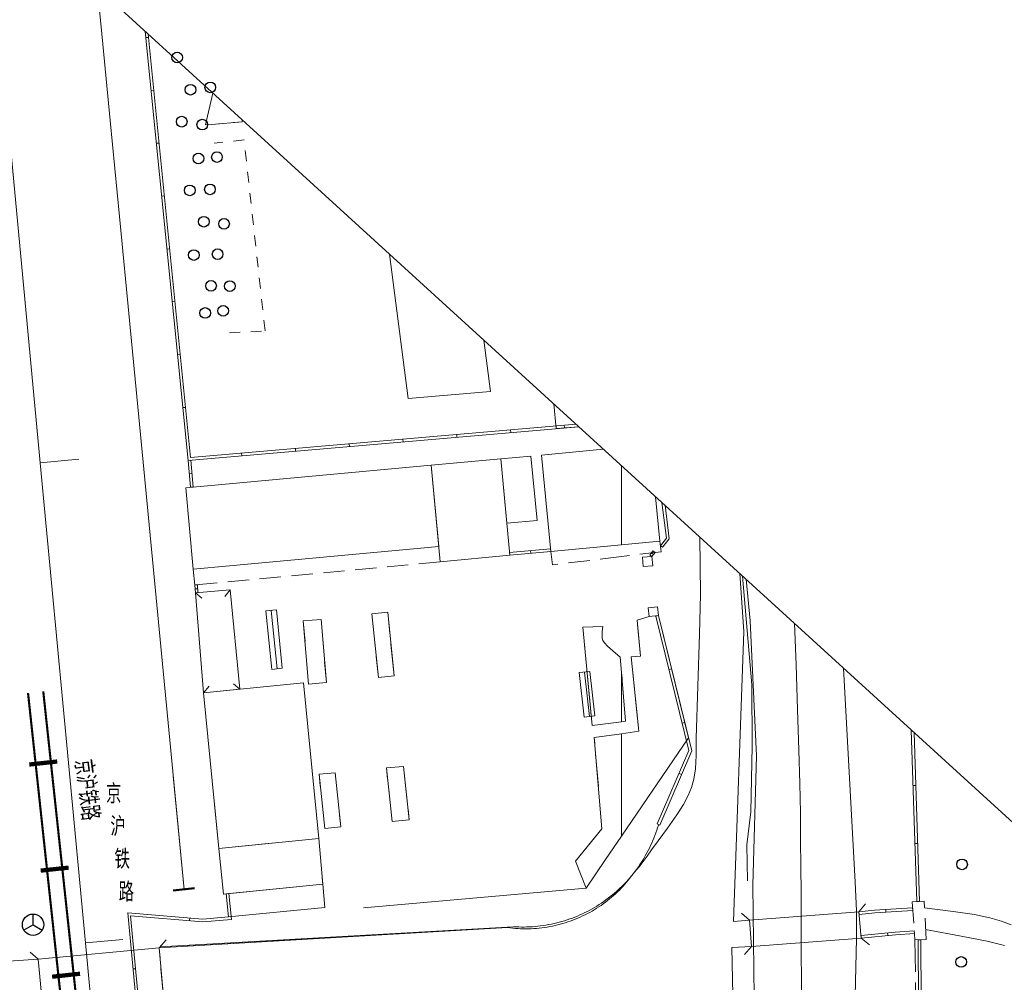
# Model space of a CAD drawing. Extents: x 39508475 to 39522402, y 3783947 to 3795549.
# Tile 206 of 256: x 39518694 to 39518786, y 3790577 to 3790668. Entities that reach past the tile are written whole.
import ezdxf
from ezdxf.enums import TextEntityAlignment as Align

# ---------------------------------------------------------------- set-up
doc = ezdxf.new("R2010")
doc.units = 0
for name, pattern in [('X0', [4, 3, -1]), ('X2', [10, 8, -2]), ('X5', [3, 2, -1]), ('X6', [2, 1, -1])]:
    doc.linetypes.add(name, pattern=pattern)
doc.layers.get('0').update_dxf_attribs({"linetype": 'CONTINUOUS'})
for name, color, linetype in [('DLDW', 14, 'CONTINUOUS'), ('DLSS', 4, 'CONTINUOUS'), ('DMTZ', 3, 'CONTINUOUS'), ('JCDL_DMX_F', 30, 'CONTINUOUS'), ('JCDL_JMDD', 1, 'CONTINUOUS'), ('JCDL_JMDX_F', 231, 'CONTINUOUS'), ('JCDL_JT_ZJ', 100, 'CONTINUOUS'), ('JCDL_JTM', 100, 'CONTINUOUS'), ('JCDL_JTX_F', 100, 'CONTINUOUS'), ('JCDL_ZBM', 3, 'CONTINUOUS'), ('JMD', 6, 'CONTINUOUS'), ('ZBTZ', 3, 'CONTINUOUS')]:
    doc.layers.add(name, color=color, linetype=linetype)
for name, color, linetype, lineweight in [('JCDL_JMDX', 1, 'CONTINUOUS', 0), ('JCDL_ZBX_F', 7, 'CONTINUOUS', 0), ('TEXTL_ZJ', 7, 'CONTINUOUS', 0)]:
    doc.layers.add(name, color=color, linetype=linetype, lineweight=lineweight)
doc.styles.add('HZ', font='rs', dxfattribs={"width": 0.8, "bigfont": 'hztxt'})
doc.linetypes.add('X19', pattern='A,4.5,[145,symbolx.shx,S=1,R=0,X=0,Y=1],4.5,-0.5,[146,symbolx.shx,S=1,R=0,X=0,Y=0],-0.5', length=10)
doc.linetypes.add('X23', pattern='A,8,-1,[148,symbolx.shx,S=1,R=0,X=0,Y=0],-1', length=10)
doc.linetypes.add('X35', pattern='A,2,[150,AAA.SHX,S=1,R=0,X=0,Y=1],2,[177,AAA.SHX,S=1,R=0,X=0,Y=0.8],1e-09', length=4)

# ---------------------------------------------------------------- blocks, each defined once
blk = doc.blocks.new('2382100')
at = {"color": 0, "linetype": 'Continuous'}
blk.add_circle((0, 0), 0.5, dxfattribs=at)
blk = doc.blocks.new('9350003')
at = {"color": 0}
blk.add_circle((0, 0), 0.5, dxfattribs=at)
blk = doc.blocks.new('5250000')
at = {"color": 0}
for q in [(0, 1), (-0.866, -0.5), (0.866, -0.5)]:
    blk.add_line((0, 0), q, dxfattribs=at)
blk.add_circle((0, 0), 1, dxfattribs=at)

msp = doc.modelspace()

# ---------------------------------------------------------------- linework, layer by layer
at = {"linetype": 'Continuous'}
msp.add_lwpolyline([(39518950.80026, 3790442.86116), (39518673.28049, 3790695.79146)], dxfattribs=at)
at = {"layer": 'DLSS', "linetype": 'Continuous', "lineweight": 0}
for points in [[(39518707.38437, 3790500), (39518707.04922, 3790503.54207), (39518706.66032, 3790507.68961), (39518706.24399, 3790512.16489), (39518705.84265, 3790516.48704), (39518705.51004, 3790520.05949), (39518705.2207, 3790523.15464), (39518704.94636, 3790526.07601), (39518704.69645, 3790528.73197), (39518704.4988, 3790530.83036), (39518704.33923, 3790532.52157), (39518704.20108, 3790533.98255), (39518704.06128, 3790535.46035), (39518703.8955, 3790537.21477), (39518703.68612, 3790539.43244), (39518703.41836, 3790542.26981), (39518703.02304, 3790546.4594), (39518702.33459, 3790553.75551), (39518701.26465, 3790565.09473), (39518699.74969, 3790581.15012), (39518695.50556, 3790626.1292), (39518691.26091, 3790671.18035), (39518690.74737, 3790676.63093), (39518690.41736, 3790680.173)], [(39518708.9888, 3790586.16622), (39518706.81435, 3790608.91783), (39518705.1608, 3790626.18868), (39518703.9163, 3790639.14351), (39518702.94238, 3790649.22835), (39518702.07152, 3790658.2), (39518701.21406, 3790666.97406), (39518700.85096, 3790670.66386)], [(39518699.12799, 3790626.471), (39518695.50556, 3790626.1292)], [(39518766.20436, 3790611.10105), (39518766.35745, 3790607.1911), (39518766.5034, 3790603.02629), (39518766.62518, 3790599.22138), (39518766.71047, 3790596.07619), (39518766.76424, 3790593.35086), (39518766.79354, 3790590.77817), (39518766.81275, 3790588.2887), (39518766.82867, 3790585.8759), (39518766.8425, 3790583.32058), (39518766.8556, 3790580.4128), (39518766.86492, 3790577.46734), (39518766.86454, 3790574.77049)], [(39518708.9888, 3790586.16622), (39518707.97184, 3790596.80681)], [(39518703.267, 3790581.482), (39518699.74969, 3790581.15012)]]:
    msp.add_lwpolyline(points, dxfattribs=at)
at = {"layer": 'DLSS', "linetype": 'X6', "lineweight": 0}
for points in [[(39518711.00659, 3790657.79657), (39518711.59004, 3790657.84698), (39518714.44883, 3790658.09403), (39518714.43256, 3790658.28565)], [(39518713.24891, 3790638.3095), (39518716.58944, 3790638.49293), (39518714.61602, 3790656.38941), (39518711.81476, 3790656.09638)], [(39518743.64904, 3790631.65787), (39518743.88913, 3790629.33848)]]:
    msp.add_lwpolyline(points, dxfattribs=at)
at = {"layer": 'DLSS', "linetype": 'Continuous', "lineweight": 20}
for points in [[(39518757.33483, 3790619.18471), (39518757.41392, 3790613.80517), (39518757.29819, 3790610.07506)], [(39518778.51038, 3790582.40088), (39518781.8546, 3790581.78921), (39518784.27085, 3790581.30368), (39518785.90888, 3790580.90927)]]:
    msp.add_lwpolyline(points, dxfattribs=at)
at = {"layer": 'DLSS', "linetype": 'X2', "lineweight": 20}
for points in [[(39518761.07801, 3790615.77319), (39518761.47401, 3790610.31501)], [(39518778.40006, 3790584.42095), (39518781.07864, 3790584.09804), (39518783.0808, 3790583.80127), (39518784.53819, 3790583.50504), (39518785.61799, 3790583.18372), (39518786.53808, 3790582.84336)]]:
    msp.add_lwpolyline(points, dxfattribs=at)
at = {"layer": 'DLSS', "linetype": 'Continuous', "flags": 128}
for points, const_width in [([(39518695.79128, 3790604.72658), (39518705.78103, 3790511.86494), (39518718.69323, 3790360.00339)], 0.2), ([(39518697.10265, 3790598.14608), (39518694.48276, 3790597.86424)], 0.4), ([(39518698.17224, 3790588.20345), (39518695.55236, 3790587.92161)], 0.4), ([(39518699.24184, 3790578.26081), (39518696.62195, 3790577.97897)], 0.4)]:
    msp.add_lwpolyline(points, dxfattribs=dict(at, const_width=const_width))
at = {"layer": 'DLSS', "color": 7, "linetype": 'Continuous', "const_width": 0.2, "flags": 128}
msp.add_lwpolyline([(39518694.36451, 3790604.5731), (39518704.35254, 3790511.72739), (39518717.22405, 3790360.34453)], dxfattribs=at)
at = {"layer": 'DLSS', "color": 114, "linetype": 'X0', "lineweight": 0, "true_color": 0x009944}
msp.add_lwpolyline([(39518722.20219, 3790584.46736), (39518721.98801, 3790586.64401)], dxfattribs=at)
at = {"layer": 'DMTZ', "linetype": 'X35', "lineweight": 0}
for points in [[(39518713.164, 3790583.578), (39518722.20219, 3790584.46736)], [(39518725.809, 3790584.436), (39518726.00949, 3790584.45377)], [(39518706.656, 3790580.677), (39518729.56585, 3790582.01821)], [(39518686.494, 3790579.04401), (39518695.331, 3790579.638)]]:
    msp.add_lwpolyline(points, dxfattribs=at)
at = {"layer": 'JCDL_DMX_F', "color": 3, "linetype": 'X35', "lineweight": 0}
for points in [[(39518761.47401, 3790610.31501), (39518760.495, 3790583.153), (39518762.006, 3790583.29101)], [(39518750, 3790586.30797), (39518750.14709, 3790586.46422), (39518750.3144, 3790586.64925), (39518750.47795, 3790586.83761), (39518750.63768, 3790587.02922), (39518750.79354, 3790587.224), (39518750.94544, 3790587.42187), (39518751.093, 3790587.623), (39518751.4106, 3790587.99598), (39518751.67439, 3790588.31707), (39518751.90462, 3790588.612), (39518752.12372, 3790588.90823), (39518752.39382, 3790589.28032), (39518752.81562, 3790589.86011), (39518753.44096, 3790590.71883), (39518754.30843, 3790591.90951), (39518755.17906, 3790593.13549), (39518755.81624, 3790594.1268), (39518756.26038, 3790594.95685), (39518756.56448, 3790595.70954), (39518756.7881, 3790596.49832), (39518756.93004, 3790597.4639), (39518756.99685, 3790598.71099), (39518757, 3790600.32599), (39518757.29819, 3790610.07506)], [(39518750, 3790591.14985), (39518756.28086, 3790600.36612)], [(39518725.809, 3790584.436), (39518746.686, 3790586.28701), (39518748.509, 3790588.96201), (39518750, 3790591.14985)], [(39518706.656, 3790580.677), (39518739.30394, 3790582.58831), (39518739.55127, 3790582.55583), (39518739.79925, 3790582.52873), (39518740.04773, 3790582.50663), (39518740.2966, 3790582.48952), (39518740.54576, 3790582.47742), (39518740.79511, 3790582.47032), (39518741.04456, 3790582.46824), (39518741.294, 3790582.47117), (39518741.54333, 3790582.47912), (39518741.79245, 3790582.49207), (39518742.04126, 3790582.51002), (39518742.28966, 3790582.53297), (39518742.53754, 3790582.56091), (39518742.78482, 3790582.59382), (39518743.03138, 3790582.6317), (39518743.27714, 3790582.67452), (39518743.52198, 3790582.72227), (39518743.76582, 3790582.77494), (39518744.00854, 3790582.83249), (39518744.25006, 3790582.8949), (39518744.49028, 3790582.96216), (39518744.7291, 3790583.03423), (39518744.96642, 3790583.11109), (39518745.20215, 3790583.1927), (39518745.43619, 3790583.27903), (39518745.66845, 3790583.37004), (39518745.89884, 3790583.4657), (39518746.12725, 3790583.56598), (39518746.35361, 3790583.67082), (39518746.57781, 3790583.78019), (39518746.79977, 3790583.89404), (39518747.01939, 3790584.01234), (39518747.2366, 3790584.13502), (39518747.4513, 3790584.26203), (39518747.62275, 3790584.36821), (39518747.6634, 3790584.39334), (39518747.87282, 3790584.52889), (39518748.07947, 3790584.66861), (39518748.28327, 3790584.81246), (39518748.48414, 3790584.96038), (39518748.682, 3790585.1123), (39518748.87677, 3790585.26816), (39518749.06836, 3790585.42791), (39518749.25671, 3790585.59148), (39518749.44173, 3790585.7588), (39518749.62335, 3790585.9298), (39518749.8015, 3790586.10442), (39518749.9761, 3790586.28258), (39518750, 3790586.30797)], [(39518713.164, 3790583.578), (39518722.20219, 3790584.46736)], [(39518762.185, 3790580.81399), (39518760.347, 3790580.70899), (39518760.66999, 3790564.37501)], [(39518686.494, 3790579.04401), (39518695.331, 3790579.638)]]:
    msp.add_lwpolyline(points, dxfattribs=at)
at = {"layer": 'JCDL_JMDX', "color": 6, "linetype": 'Continuous', "lineweight": 0}
for points in [[(39518705.35738, 3790666.55673), (39518709.3631, 3790626.34905), (39518745.99397, 3790629.52072)], [(39518705.41496, 3790665.97871), (39518705.66373, 3790666.00349)], [(39518705.6337, 3790666.30489), (39518709.58741, 3790626.61941), (39518745.74252, 3790629.74988)], [(39518705.90848, 3790661.025), (39518706.15725, 3790661.04978)], [(39518706.402, 3790656.07129), (39518706.65077, 3790656.09608)], [(39518706.89551, 3790651.11758), (39518707.14428, 3790651.14237)], [(39518707.38903, 3790646.16388), (39518707.6378, 3790646.18866)], [(39518707.88255, 3790641.21017), (39518708.13132, 3790641.23495)], [(39518708.37607, 3790636.25646), (39518708.62484, 3790636.28125)], [(39518708.86959, 3790631.30276), (39518709.11835, 3790631.32754)], [(39518744.65483, 3790629.40477), (39518744.63326, 3790629.65384)], [(39518734.57148, 3790628.53171), (39518734.54991, 3790628.78078)], [(39518739.61315, 3790628.96824), (39518739.59159, 3790629.21731)], [(39518724.48813, 3790627.65864), (39518724.46656, 3790627.90771)], [(39518729.5298, 3790628.09518), (39518729.50824, 3790628.34424)], [(39518714.40478, 3790626.78558), (39518714.38321, 3790627.03465)], [(39518719.44645, 3790627.22211), (39518719.42489, 3790627.47118)], [(39518709.3631, 3790626.34905), (39518709.61206, 3790626.37187)], [(39518709.3631, 3790626.34905), (39518709.59269, 3790623.84439)], [(39518709.61206, 3790626.37187), (39518709.84164, 3790623.86721)], [(39518709.47789, 3790625.09672), (39518709.72685, 3790625.11954)], [(39518709.59269, 3790623.84439), (39518709.84164, 3790623.86721)], [(39518753.79451, 3790622.41134), (39518754.204, 3790619.084), (39518753.64314, 3790618.37115)], [(39518754.07822, 3790622.15277), (39518754.46484, 3790619.01122), (39518753.83962, 3790618.21656)], [(39518739.50103, 3790617.71684), (39518743.35158, 3790618.08784)], [(39518739.525, 3790617.46799), (39518739.50103, 3790617.71684)], [(39518739.525, 3790617.46799), (39518743.37556, 3790617.83899)], [(39518741.48879, 3790617.6572), (39518741.46481, 3790617.90605)], [(39518743.37556, 3790617.83899), (39518743.35158, 3790618.08784)], [(39518752.64953, 3790617.51259), (39518752.94622, 3790617.8897)], [(39518752.99435, 3790617.54656), (39518752.79787, 3790617.70115)], [(39518752.84601, 3790617.35801), (39518753.1427, 3790617.73512)], [(39518753.1427, 3790617.73512), (39518752.94622, 3790617.8897)], [(39518753.64314, 3790618.37115), (39518753.83962, 3790618.21656)], [(39518752.84601, 3790617.35801), (39518752.64953, 3790617.51259)], [(39518709.99001, 3790614.682), (39518710.23917, 3790614.70243)], [(39518709.99001, 3790614.682), (39518710.04912, 3790613.96117)], [(39518710.02015, 3790614.31438), (39518710.26932, 3790614.33481)], [(39518710.04912, 3790613.96117), (39518710.29828, 3790613.9816)], [(39518710.23917, 3790614.70243), (39518710.29828, 3790613.9816)], [(39518753.4719, 3790611.82231), (39518753.22908, 3790611.76282)], [(39518753.35042, 3790592.29598), (39518756.31423, 3790599.16997), (39518753.22908, 3790611.76282)], [(39518753.57999, 3790592.19699), (39518756.577, 3790599.148), (39518753.4719, 3790611.82231)], [(39518754.69848, 3790606.81569), (39518754.45566, 3790606.7562)], [(39518755.92506, 3790601.80908), (39518755.68224, 3790601.74959)], [(39518777.16273, 3790601.11365), (39518777.68, 3790585.019), (39518777.68011, 3790585.01566)], [(39518777.4204, 3790600.8788), (39518777.92988, 3790585.02701), (39518777.92998, 3790585.02364)], [(39518755.62088, 3790596.93044), (39518755.39131, 3790597.02942)], [(39518777.33046, 3790595.89459), (39518777.58034, 3790595.90263)], [(39518753.57999, 3790592.19699), (39518753.35042, 3790592.29598)], [(39518777.50529, 3790590.45512), (39518777.75516, 3790590.46316)], [(39518712.94981, 3790585.75465), (39518713.164, 3790583.578), (39518710.73699, 3790583.385), (39518703.706, 3790583.96899), (39518705.615, 3790563.64401), (39518706.33616, 3790563.69404)], [(39518713.19861, 3790585.77913), (39518713.43775, 3790583.34897), (39518710.73655, 3790583.13418), (39518703.98283, 3790583.69514), (39518705.84109, 3790563.91029), (39518706.31885, 3790563.94344)], [(39518712.94981, 3790585.75465), (39518713.19861, 3790585.77913)], [(39518777.28771, 3790584.45046), (39518773.722, 3790584.206), (39518772.245, 3790584.049)], [(39518777.28771, 3790584.45046), (39518777.30481, 3790584.20105)], [(39518777.68011, 3790585.01566), (39518777.92998, 3790585.02364)], [(39518709.52449, 3790583.48571), (39518709.50379, 3790583.23657)], [(39518772.245, 3790584.049), (39518772.27142, 3790583.8004)], [(39518777.30481, 3790584.20105), (39518773.74377, 3790583.9569), (39518772.27142, 3790583.8004)], [(39518774.76393, 3790584.27743), (39518774.78103, 3790584.02802)], [(39518772.45456, 3790581.84389), (39518775.66472, 3790582.1462), (39518777.43736, 3790582.26772)], [(39518772.478, 3790581.59499), (39518772.45456, 3790581.84389)], [(39518772.478, 3790581.59499), (39518775.68499, 3790581.897), (39518777.45446, 3790582.01831)], [(39518774.9644, 3790581.82914), (39518774.94096, 3790582.07804)], [(39518777.45446, 3790582.01831), (39518777.43736, 3790582.26772)], [(39518777.82281, 3790581.44146), (39518778.07281, 3790581.44262)], [(39518777.82281, 3790581.44146), (39518777.82299, 3790581.402), (39518777.98822, 3790547.07385), (39518778.23337, 3790547.07503), (39518785.11937, 3790546.97502)], [(39518778.07281, 3790581.44262), (39518778.07299, 3790581.40318), (39518778.23701, 3790547.32505), (39518778.23459, 3790547.32504), (39518785.123, 3790547.225)], [(39518704.20015, 3790578.70782), (39518704.44906, 3790578.73119)]]:
    msp.add_lwpolyline(points, dxfattribs=at)
at = {"layer": 'JCDL_JMDX', "color": 6, "linetype": 'X23', "lineweight": 0}
for points in [[(39518761.68444, 3790615.22049), (39518762.06, 3790611.342), (39518762.65901, 3790598.68701), (39518762.308, 3790586.57), (39518762.43963, 3790576.07646), (39518761.24637, 3790520.09248), (39518761.22661, 3790507.94446), (39518762.536, 3790506.65901)], [(39518767.68, 3790506.594), (39518770.275, 3790506.355), (39518772.02001, 3790581.57301), (39518772.017, 3790584.15199), (39518771.914, 3790586.826), (39518770.82274, 3790606.89188)]]:
    msp.add_lwpolyline(points, dxfattribs=at)
at = {"layer": 'JCDL_JMDX', "color": 6, "linetype": 'X19', "lineweight": 0}
for points in [[(39518761.35156, 3790615.52388), (39518762.20301, 3790605.342), (39518762.258, 3790599.598), (39518762.109, 3790593.437), (39518761.76001, 3790590.33201), (39518761.8, 3790586.959)], [(39518750, 3790586.41235), (39518750.09784, 3790586.50828), (39518750.27742, 3790586.69132), (39518750.45343, 3790586.8778), (39518750.62578, 3790587.06765), (39518750.79443, 3790587.26081), (39518750.9593, 3790587.45721), (39518751.093, 3790587.623), (39518751.12033, 3790587.65676), (39518751.27747, 3790587.8594), (39518751.43065, 3790588.06504), (39518751.57982, 3790588.27361), (39518751.72491, 3790588.48503), (39518751.86589, 3790588.69923), (39518752.00268, 3790588.91611), (39518752.13525, 3790589.13561), (39518752.26354, 3790589.35764), (39518752.3875, 3790589.5821), (39518752.50709, 3790589.80893), (39518752.62226, 3790590.03804), (39518752.73296, 3790590.26933), (39518752.83917, 3790590.50273), (39518752.94083, 3790590.73814), (39518753.03791, 3790590.97547), (39518753.13038, 3790591.21464), (39518753.21819, 3790591.45556), (39518753.30132, 3790591.69814), (39518753.37973, 3790591.94228), (39518753.453, 3790592.18801)], [(39518706.72279, 3790580.77752), (39518739.851, 3790582.665), (39518740.10696, 3790582.64978), (39518740.3632, 3790582.63993), (39518740.61957, 3790582.63504), (39518740.876, 3790582.63513), (39518741.13237, 3790582.64019), (39518741.3886, 3790582.65021), (39518741.64458, 3790582.66519), (39518741.90023, 3790582.68514), (39518742.15544, 3790582.71003), (39518742.41012, 3790582.73987), (39518742.66418, 3790582.77463), (39518742.91751, 3790582.81432), (39518743.17003, 3790582.8589), (39518743.42163, 3790582.90837), (39518743.67223, 3790582.9627), (39518743.92173, 3790583.02189), (39518744.17004, 3790583.08589), (39518744.41706, 3790583.1547), (39518744.6627, 3790583.22828), (39518744.90687, 3790583.3066), (39518745.14947, 3790583.38964), (39518745.39042, 3790583.47737), (39518745.62962, 3790583.56975), (39518745.86699, 3790583.66675), (39518746.10244, 3790583.76833), (39518746.33587, 3790583.87446), (39518746.5672, 3790583.98509), (39518746.79635, 3790584.10018), (39518747.02322, 3790584.21969), (39518747.24773, 3790584.34357), (39518747.4698, 3790584.47178), (39518747.68934, 3790584.60427), (39518747.90628, 3790584.74099), (39518748.12052, 3790584.88189), (39518748.33199, 3790585.02691), (39518748.54062, 3790585.17601), (39518748.74631, 3790585.32912), (39518748.949, 3790585.48618), (39518749.14861, 3790585.64715), (39518749.34506, 3790585.81195), (39518749.53828, 3790585.98053), (39518749.7282, 3790586.15282), (39518749.91474, 3790586.32876), (39518750, 3790586.41235)]]:
    msp.add_lwpolyline(points, dxfattribs=at)
at = {"layer": 'JCDL_JMDX', "color": 6, "linetype": 'X5', "lineweight": 0}
msp.add_lwpolyline([(39518777.251, 3790584.98601), (39518777.495, 3790581.42699), (39518778.561, 3790581.47401), (39518778.365, 3790585.063), (39518777.251, 3790584.98601)], dxfattribs=at)
at = {"layer": 'JCDL_JMDX_F', "linetype": 'X5', "lineweight": 0}
for points in [[(39518753.59, 3790618.808), (39518753.71206, 3790617.80436), (39518750, 3790617.3529)], [(39518750, 3790617.3529), (39518743.53001, 3790616.566), (39518743.37701, 3790617.824)], [(39518733.00101, 3790616.86999), (39518709.99001, 3790614.682), (39518709.85271, 3790616.1798)]]:
    msp.add_lwpolyline(points, dxfattribs=at)
at = {"layer": 'JCDL_JMDX_F', "linetype": 'Continuous', "lineweight": 0}
for points in [[(39518752.84601, 3790617.35801), (39518752.921, 3790616.497), (39518752.0338, 3790616.41972), (39518751.9588, 3790617.28072), (39518752.84601, 3790617.35801)], [(39518710.04912, 3790613.96117), (39518710.65915, 3790613.44361)], [(39518713.31501, 3790614.22901), (39518712.80251, 3790613.61472)], [(39518717.665, 3790612.35199), (39518716.6698, 3790612.25415)], [(39518717.2078, 3790606.78216), (39518716.6698, 3790612.25415)], [(39518717.7054, 3790606.83108), (39518717.1674, 3790612.30307)], [(39518718.20301, 3790606.88), (39518717.665, 3790612.35199)], [(39518752.501, 3790612.54301), (39518752.5969, 3790611.7203), (39518753.4719, 3790611.82231), (39518753.376, 3790612.645), (39518752.501, 3790612.54301)], [(39518718.20301, 3790606.88), (39518717.2078, 3790606.78216)], [(39518746.037, 3790606.47601), (39518747.03057, 3790606.58921)], [(39518747.03057, 3790606.58921), (39518747.50557, 3790602.4202)], [(39518746.037, 3790606.47601), (39518746.512, 3790602.307)], [(39518746.53379, 3790606.53261), (39518747.00879, 3790602.3636)], [(39518710.81776, 3790604.58869), (39518711.33026, 3790605.20298)], [(39518714.23308, 3790604.92573), (39518713.61458, 3790605.43313)], [(39518746.512, 3790602.307), (39518747.50557, 3790602.4202)], [(39518772.245, 3790584.049), (39518772.8821, 3790584.81978)], [(39518762.006, 3790583.29101), (39518761.24976, 3790583.94531)], [(39518762.006, 3790583.29101), (39518772.245, 3790584.049)], [(39518706.656, 3790580.677), (39518707.29952, 3790581.44243)], [(39518762.185, 3790580.81399), (39518761.5307, 3790580.05776)], [(39518762.185, 3790580.81399), (39518772.478, 3790581.59499)], [(39518772.478, 3790581.59499), (39518773.24878, 3790580.95789)], [(39518695.331, 3790579.63799), (39518694.56427, 3790580.27997)], [(39518695.331, 3790579.63799), (39518706.656, 3790580.677)]]:
    msp.add_lwpolyline(points, dxfattribs=at)
at = {"layer": 'JCDL_JMDX_F', "linetype": 'X0', "lineweight": 0}
for points in [[(39518772.478, 3790581.59499), (39518772.245, 3790584.049)], [(39518762.006, 3790583.29101), (39518762.185, 3790580.81399)], [(39518777.495, 3790581.42699), (39518777.72308, 3790567.41158)], [(39518707.08299, 3790575.742), (39518706.656, 3790580.677)], [(39518695.331, 3790579.63799), (39518695.77301, 3790574.647)]]:
    msp.add_lwpolyline(points, dxfattribs=at)
at = {"layer": 'JCDL_JTM', "linetype": 'Continuous', "lineweight": 0}
for points in [[(39518762.006, 3790583.29101), (39518772.245, 3790584.049), (39518772.478, 3790581.59499), (39518762.185, 3790580.81399), (39518762.006, 3790583.29101)], [(39518695.331, 3790579.63799), (39518706.656, 3790580.677), (39518707.08299, 3790575.742), (39518695.77301, 3790574.647), (39518695.331, 3790579.63799)]]:
    msp.add_lwpolyline(points, dxfattribs=at)
at = {"layer": 'JCDL_JTX_F', "linetype": 'Continuous', "lineweight": 50}
msp.add_lwpolyline([(39518709.95871, 3790586.26902), (39518707.97787, 3790586.05747)], dxfattribs=at)
at = {"layer": 'JCDL_ZBM', "linetype": 'Continuous', "lineweight": 0}
for points in [[(39518714.43256, 3790658.28565), (39518714.44883, 3790658.09403), (39518711.59004, 3790657.84698), (39518711.00659, 3790657.79657), (39518711.69346, 3790660.78205)], [(39518745.99396, 3790629.52072), (39518743.88913, 3790629.33848), (39518743.64904, 3790631.65787)], [(39518728.68, 3790606.165), (39518727.205, 3790606.03301), (39518726.598, 3790611.976), (39518728.092, 3790612.149), (39518728.68, 3790606.165)], [(39518720.17099, 3790611.342), (39518721.838, 3790611.467), (39518722.333, 3790605.53899), (39518720.66717, 3790605.39989), (39518720.17099, 3790611.342)], [(39518756.27918, 3790600.36365), (39518750, 3790591.14984), (39518750, 3790600.75482), (39518751.635, 3790600.98801), (39518750.904, 3790607.947), (39518751.76899, 3790608.00301), (39518751.48, 3790611.393), (39518752.5969, 3790611.7203), (39518753.4719, 3790611.82231), (39518756.27918, 3790600.36365)], [(39518750, 3790601.87655), (39518747.251, 3790601.536), (39518746.385, 3790610.73899), (39518748.26301, 3790610.79699), (39518748.19702, 3790610.3257), (39518748.17394, 3790609.96783), (39518748.1951, 3790609.69926), (39518748.25901, 3790609.49), (39518748.39477, 3790609.26934), (39518748.68585, 3790608.95793), (39518749.17218, 3790608.51923), (39518749.88099, 3790607.925), (39518750, 3790606.47915), (39518750, 3790601.87655)], [(39518750.37501, 3790601.923), (39518750, 3790601.87655), (39518750, 3790606.47915), (39518750.37501, 3790601.923)], [(39518748.50899, 3790588.96201), (39518746.686, 3790586.28701), (39518745.70001, 3790588.808), (39518748.16899, 3790591.849), (39518747.44199, 3790600.39), (39518750, 3790600.75482), (39518750, 3790591.14984), (39518748.50899, 3790588.96201)], [(39518727.964, 3790597.546), (39518729.563, 3790597.68901), (39518730.096, 3790592.694), (39518728.49992, 3790592.52369), (39518727.964, 3790597.546)], [(39518723.679, 3790592.026), (39518722.17772, 3790591.86857), (39518721.645, 3790596.949), (39518723.148, 3790597.09), (39518723.679, 3790592.026)], [(39518713.164, 3790583.578), (39518712.94981, 3790585.75465), (39518721.98801, 3790586.64401), (39518722.20219, 3790584.46736), (39518713.164, 3790583.578)]]:
    msp.add_lwpolyline(points, dxfattribs=at)
at = {"layer": 'JCDL_ZBX_F', "color": 114, "linetype": 'X0', "lineweight": 0, "true_color": 0x009944}
for points in [[(39518726.598, 3790611.976), (39518727.205, 3790606.03301), (39518728.68, 3790606.165), (39518728.092, 3790612.149), (39518726.598, 3790611.976)], [(39518720.17099, 3790611.342), (39518721.838, 3790611.467), (39518722.333, 3790605.53899), (39518720.66717, 3790605.39989), (39518720.17099, 3790611.342)], [(39518750, 3790600.75482), (39518751.635, 3790600.98801), (39518750.904, 3790607.947), (39518751.76899, 3790608.00301), (39518751.48, 3790611.393), (39518752.5969, 3790611.7203)], [(39518750, 3790606.47915), (39518749.88099, 3790607.925), (39518749.17218, 3790608.51923), (39518748.68585, 3790608.95793), (39518748.39477, 3790609.26934), (39518748.25901, 3790609.49), (39518748.19512, 3790609.69925), (39518748.17395, 3790609.96783), (39518748.19703, 3790610.3257), (39518748.26301, 3790610.79699), (39518746.385, 3790610.73899), (39518747.251, 3790601.536), (39518750, 3790601.87655)], [(39518750, 3790601.87655), (39518750.37501, 3790601.923), (39518750, 3790606.47915)], [(39518746.686, 3790586.28701), (39518745.70001, 3790588.808), (39518748.16899, 3790591.849), (39518747.44199, 3790600.39), (39518750, 3790600.75482)], [(39518727.964, 3790597.546), (39518729.563, 3790597.68901), (39518730.096, 3790592.694), (39518728.49992, 3790592.52369), (39518727.964, 3790597.546)], [(39518721.645, 3790596.949), (39518723.148, 3790597.09), (39518723.679, 3790592.026), (39518722.17772, 3790591.86857), (39518721.645, 3790596.949)], [(39518722.20219, 3790584.46736), (39518721.98801, 3790586.64401)]]:
    msp.add_lwpolyline(points, dxfattribs=at)
at = {"layer": 'JMD', "color": 6, "linetype": 'Continuous', "lineweight": 0}
for points in [[(39518730.0038, 3790632.15118), (39518728.25111, 3790645.69148)], [(39518737.10154, 3790637.62524), (39518737.72359, 3790632.8196), (39518730.0038, 3790632.15118)], [(39518750, 3790618.46211), (39518743.37701, 3790617.824), (39518742.50628, 3790626.86129), (39518748.29951, 3790627.41946)], [(39518739.525, 3790617.46799), (39518733.00101, 3790616.86999), (39518732.17201, 3790625.91405), (39518738.69601, 3790626.51205), (39518739.525, 3790617.46799)], [(39518738.69601, 3790626.51205), (39518741.51089, 3790626.76539), (39518742.09246, 3790620.72926), (39518739.24995, 3790620.46871), (39518738.69601, 3790626.51205)], [(39518713.237, 3790616.49), (39518709.85271, 3790616.1798), (39518709.15384, 3790623.80417), (39518732.17201, 3790625.91405), (39518732.87088, 3790618.28968), (39518713.237, 3790616.49)], [(39518753.59, 3790618.808), (39518750, 3790618.46211), (39518750, 3790625.86964)], [(39518750, 3790625.86964), (39518750, 3790618.46211)], [(39518753.18972, 3790622.96254), (39518753.59, 3790618.808)], [(39518710.04912, 3790613.96117), (39518713.31501, 3790614.22901), (39518714.23308, 3790604.92573), (39518710.81776, 3790604.58869), (39518710.04912, 3790613.96117)], [(39518721.613, 3790590.93001), (39518712.25676, 3790590.0067), (39518710.81776, 3790604.58869), (39518720.174, 3790605.512), (39518721.613, 3790590.93001)], [(39518721.613, 3790590.93001), (39518721.98801, 3790586.64401), (39518712.679, 3790585.72799), (39518712.25676, 3790590.0067), (39518721.613, 3790590.93001)]]:
    msp.add_lwpolyline(points, dxfattribs=at)
at = {"layer": 'JMD', "linetype": 'Continuous', "lineweight": 0}
for points in [[(39518717.19032, 3790590.49356), (39518712.25676, 3790590.0067), (39518711.84764, 3790594.15247)], [(39518721.93553, 3790587.24382), (39518721.98801, 3790586.64401), (39518712.679, 3790585.72799), (39518712.25676, 3790590.0067), (39518717.19032, 3790590.49356)], [(39518712.94981, 3790585.75465), (39518713.164, 3790583.578), (39518710.73699, 3790583.385), (39518703.706, 3790583.96899), (39518705.615, 3790563.64401), (39518706.33616, 3790563.69404)], [(39518713.19861, 3790585.77913), (39518713.43775, 3790583.34897), (39518710.73655, 3790583.13418), (39518703.98283, 3790583.69514), (39518705.84109, 3790563.91029), (39518706.31885, 3790563.94344)], [(39518712.94981, 3790585.75465), (39518713.19861, 3790585.77913)], [(39518709.52449, 3790583.48571), (39518709.50379, 3790583.23657)], [(39518704.20015, 3790578.70782), (39518704.44906, 3790578.73119)]]:
    msp.add_lwpolyline(points, dxfattribs=at)
at = {"layer": 'JMD', "linetype": 'X19', "lineweight": 0}
msp.add_lwpolyline([(39518706.72279, 3790580.77752), (39518729.4839, 3790582.07434)], dxfattribs=at)

# ---------------------------------------------------------------- block references
at = {"layer": 'DLDW'}
msp.add_blockref('5250000', (39518694.83999, 3790582.85), dxfattribs=at)
at = {"layer": 'JCDL_JMDD'}
for p in [(39518708.34341, 3790664.11148), (39518709.59647, 3790661.09486), (39518711.45285, 3790661.3153), (39518708.7727, 3790658.10144), (39518710.69869, 3790657.82298), (39518710.33902, 3790654.65552), (39518712.07938, 3790654.78315), (39518709.52685, 3790651.6621), (39518711.41804, 3790651.75492), (39518710.84953, 3790648.72669), (39518712.74072, 3790648.52945), (39518709.90973, 3790645.60565), (39518712.13739, 3790645.68686), (39518711.52247, 3790642.71665), (39518713.28603, 3790642.69344), (39518712.6595, 3790640.37296), (39518710.96555, 3790640.17572)]:
    msp.add_blockref('2382100', p, dxfattribs=at)
at = {"layer": 'ZBTZ'}
for p in [(39518781.92195, 3790588.50785), (39518781.84186, 3790579.36594)]:
    msp.add_blockref('9350003', p, dxfattribs=at)

# ---------------------------------------------------------------- texts
at = {"layer": 'JCDL_JT_ZJ', "style": 'HZ', "width": 0.8}
for s, p in [('京', (39518701.68297, 3790593.682)), ('沪', (39518702.07859, 3790590.6159)), ('铁', (39518702.47422, 3790587.54981)), ('路', (39518702.86984, 3790584.48372))]:
    msp.add_text(s, height=1.8, dxfattribs=at).set_placement(p, align=Align.BOTTOM_LEFT)
at = {"layer": 'TEXTL_ZJ', "style": 'HZ', "width": 0.8}
msp.add_text('京沪铁路', height=1.8, rotation=-82.647621, dxfattribs=at).set_placement((39518698.11701, 3790598.16752), align=Align.BOTTOM_LEFT)

doc.saveas('drawing.dxf')
